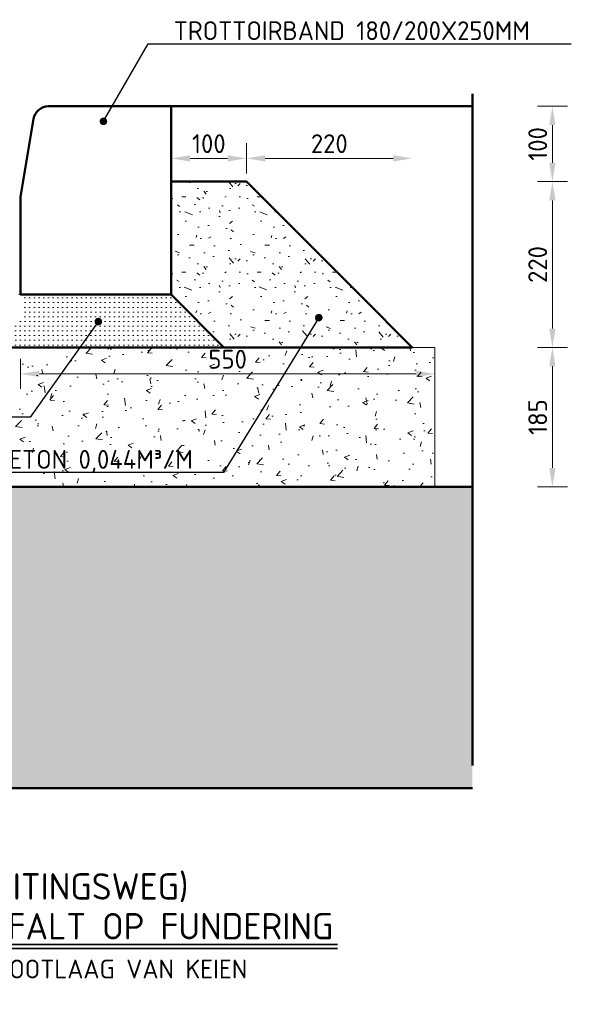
# Model space of a CAD drawing. Header units: metres. Extents: x 92403 to 95147, y 464428 to 465602.
# Tile 232 of 256: x 92597.935 to 92598.668, y 465104.001 to 465105.308. Entities that reach past the tile are written whole.
import ezdxf
from ezdxf import colors
from ezdxf.entities.mleader import LeaderData, LeaderLine
from ezdxf.math import Vec2, Vec3

# ---------------------------------------------------------------- set-up
doc = ezdxf.new("R2010")
doc.units = ezdxf.units.M
doc.linetypes.add('VW-1-1_STREEP', pattern=[2, 1, -1])
doc.linetypes.add('XX-PROJECTGRENS', pattern=[18, 12, -3, 0, -3])
doc.layers.get('0').update_dxf_attribs({"linetype": 'CONTINUOUS'})
doc.layers.get('Defpoints').update_dxf_attribs({"linetype": 'CONTINUOUS'})
for name, color, linetype, lineweight in [('N-WE-GW-GROND_ZAND_CUNETZAND-AD-10', 7, 'CONTINUOUS', 18), ('N-WE-KG-PROJECTGRENS-GD', 7, 'XX-PROJECTGRENS', 50), ('N-WE-VH-KANTOPSLUITING_TROTTOIRBAND_130 150-GD', 210, 'CONTINUOUS', 50), ('N-WE-VH-VERHARDING_ASFALT-GD', 252, 'CONTINUOUS', 50), ('N-WE-VH-VERHARDING_ASFALT-T25', 7, 'CONTINUOUS', 25), ('N-WE-VH-VERHARDING_BETON-AD-10', 252, 'CONTINUOUS', 18), ('N-WE-VH-VERHARDING_BETON_SCHRAAL-GD', 252, 'CONTINUOUS', 50), ('N-WE-VH-VERHARDING_FUNDERING-AD', 252, 'CONTINUOUS', 18), ('N-WE-VH-VERHARDING_FUNDERING-AD-10', 252, 'CONTINUOUS', 18), ('N-WE-VH-VERHARDING_TEGEL-GD', 252, 'CONTINUOUS', 50), ('N-WE-VW-MARKERING_LANGS_STREEP_11-G', 7, 'VW-1-1_STREEP', 13), ('X-XX-AL-TEKENBLAD_TITELBLOK-T25', 7, 'CONTINUOUS', 25), ('X-XX-AL-TEKENBLAD_TITELBLOK-T35', 50, 'CONTINUOUS', 35), ('X-XX-AL-VERWIJZING_DETAIL-M', 7, 'CONTINUOUS', 18)]:
    doc.layers.add(name, color=color, linetype=linetype, lineweight=lineweight)
doc.styles.add('NLCS-ISO-M10-T25', font='NLCS-ISO.ttf', dxfattribs={"height": 0.025})
doc.styles.add('NLCS-ISO-M10-T35', font='NLCS-ISO.ttf', dxfattribs={"height": 0.035})
doc.dimstyles.new('NLCS-M10-T25-PIJL_L2_H1', dxfattribs={"dimscale": 0.01, "dimtxt": 2.5, "dimasz": 2.5, "dimexe": 2, "dimexo": 2, "dimgap": 0.7, "dimtad": 1, "dimzin": 0, "dimdsep": 46, "dimtxsty": 'NLCS-ISO-M10-T25', "dimcen": 2.5, "dimdle": 2, "dimclrd": 256, "dimclre": 256, "dimclrt": 7, "dimadec": 1, "dimazin": 0, "dimtfac": 1, "dimtdec": 3, "dimtofl": 0, "dimtmove": 1, "dimatfit": 0, "dimfxl": 2, "dimfxlon": 1, "dimtfillclr": 256, "dimtolj": 1, "dimtzin": 0, "dimlwd": -1, "dimlwe": -1, "dimarcsym": 0})

# ---------------------------------------------------------------- blocks, each defined once
blk = doc.blocks.new('*D674')
at = {"layer": 'Defpoints', "color": 0, "transparency": 16777216}
for p in [(92598.48620853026, 465104.873221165), (92598.64247710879, 465104.873221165), (92598.48620853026, 465104.6882342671)]:
    blk.add_point(p, dxfattribs=at)
at = {"layer": 'X-XX-AL-VERWIJZING_DETAIL-M', "transparency": 16777216}
for p, q in [((92598.6224771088, 465104.873221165), (92598.6624771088, 465104.873221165)), ((92598.64247710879, 465104.7132342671), (92598.64247710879, 465104.848221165)), ((92598.6224771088, 465104.6882342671), (92598.6624771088, 465104.6882342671))]:
    blk.add_line(p, q, dxfattribs=at)
for points in [[(92598.63831044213, 465104.848221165), (92598.64664377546, 465104.848221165), (92598.64247710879, 465104.873221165)], [(92598.63831044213, 465104.7132342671), (92598.64664377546, 465104.7132342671), (92598.64247710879, 465104.6882342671)]]:
    blk.add_solid(points, dxfattribs=at)
at = {"layer": 'X-XX-AL-VERWIJZING_DETAIL-M', "color": 7, "transparency": 16777216, "insert": (92598.62297710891, 465104.7807277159), "char_height": 0.025, "attachment_point": 5, "rotation": 90, "style": 'NLCS-ISO-M10-T25'}
blk.add_mtext('\\A1;185', dxfattribs=at)
blk = doc.blocks.new('*D675')
at = {"layer": 'Defpoints', "color": 0, "transparency": 16777216}
for p in [(92598.23620853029, 465105.0932342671), (92598.64247710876, 465105.0932342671), (92598.45619830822, 465104.873221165)]:
    blk.add_point(p, dxfattribs=at)
at = {"layer": 'X-XX-AL-VERWIJZING_DETAIL-M', "transparency": 16777216}
for p, q in [((92598.62247710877, 465105.0932342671), (92598.66247710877, 465105.0932342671)), ((92598.64247710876, 465104.898221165), (92598.64247710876, 465105.0682342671)), ((92598.62247710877, 465104.873221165), (92598.66247710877, 465104.873221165))]:
    blk.add_line(p, q, dxfattribs=at)
for points in [[(92598.6383104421, 465105.0682342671), (92598.64664377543, 465105.0682342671), (92598.64247710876, 465105.0932342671)], [(92598.6383104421, 465104.898221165), (92598.64664377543, 465104.898221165), (92598.64247710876, 465104.873221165)]]:
    blk.add_solid(points, dxfattribs=at)
at = {"layer": 'X-XX-AL-VERWIJZING_DETAIL-M', "color": 7, "transparency": 16777216, "insert": (92598.62297710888, 465104.9832277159), "char_height": 0.025, "attachment_point": 5, "rotation": 90, "style": 'NLCS-ISO-M10-T25'}
blk.add_mtext('\\A1;220', dxfattribs=at)
blk = doc.blocks.new('*D676')
at = {"layer": 'Defpoints', "color": 0, "transparency": 16777216}
for p in [(92598.28618745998, 465105.1932342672), (92598.64247710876, 465105.1932342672), (92598.23620853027, 465105.0932342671)]:
    blk.add_point(p, dxfattribs=at)
at = {"layer": 'X-XX-AL-VERWIJZING_DETAIL-M', "transparency": 16777216}
for p, q in [((92598.62247710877, 465105.1932342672), (92598.66247710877, 465105.1932342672)), ((92598.64247710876, 465105.1182342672), (92598.64247710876, 465105.1682342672)), ((92598.62247710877, 465105.0932342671), (92598.66247710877, 465105.0932342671))]:
    blk.add_line(p, q, dxfattribs=at)
for points in [[(92598.6383104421, 465105.1682342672), (92598.64664377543, 465105.1682342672), (92598.64247710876, 465105.1932342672)], [(92598.6383104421, 465105.1182342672), (92598.64664377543, 465105.1182342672), (92598.64247710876, 465105.0932342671)]]:
    blk.add_solid(points, dxfattribs=at)
at = {"layer": 'X-XX-AL-VERWIJZING_DETAIL-M', "color": 7, "transparency": 16777216, "insert": (92598.62297710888, 465105.143234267), "char_height": 0.025, "attachment_point": 5, "rotation": 90, "style": 'NLCS-ISO-M10-T25'}
blk.add_mtext('\\A1;100', dxfattribs=at)
blk = doc.blocks.new('*D677')
at = {"layer": 'Defpoints', "color": 0, "transparency": 16777216}
for p in [(92598.4561983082, 465105.1241016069), (92598.23620853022, 465105.0732342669), (92598.4561983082, 465104.8732211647)]:
    blk.add_point(p, dxfattribs=at)
at = {"layer": 'X-XX-AL-VERWIJZING_DETAIL-M', "transparency": 16777216}
for p, q in [((92598.23620853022, 465105.1041016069), (92598.23620853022, 465105.1441016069)), ((92598.26120853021, 465105.1241016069), (92598.4311983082, 465105.1241016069))]:
    blk.add_line(p, q, dxfattribs=at)
for points in [[(92598.26120853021, 465105.1282682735), (92598.26120853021, 465105.1199349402), (92598.23620853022, 465105.1241016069)], [(92598.4311983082, 465105.1282682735), (92598.4311983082, 465105.1199349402), (92598.4561983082, 465105.1241016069)]]:
    blk.add_solid(points, dxfattribs=at)
at = {"layer": 'X-XX-AL-VERWIJZING_DETAIL-M', "color": 7, "transparency": 16777216, "insert": (92598.3462034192, 465105.1436016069), "char_height": 0.025, "attachment_point": 5, "style": 'NLCS-ISO-M10-T25'}
blk.add_mtext('\\A1;220', dxfattribs=at)
blk = doc.blocks.new('*D679')
at = {"layer": 'Defpoints', "color": 0, "transparency": 16777216}
for p in [(92598.23620853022, 465105.1241016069), (92598.13620853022, 465105.093234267), (92598.23620853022, 465105.0732342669)]:
    blk.add_point(p, dxfattribs=at)
at = {"layer": 'X-XX-AL-VERWIJZING_DETAIL-M', "transparency": 16777216}
for p, q in [((92598.23620853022, 465105.1041016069), (92598.23620853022, 465105.1441016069)), ((92598.16120853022, 465105.1241016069), (92598.21120853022, 465105.1241016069))]:
    blk.add_line(p, q, dxfattribs=at)
for points in [[(92598.16120853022, 465105.1282682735), (92598.16120853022, 465105.1199349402), (92598.13620853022, 465105.1241016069)], [(92598.21120853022, 465105.1282682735), (92598.21120853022, 465105.1199349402), (92598.23620853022, 465105.1241016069)]]:
    blk.add_solid(points, dxfattribs=at)
at = {"layer": 'X-XX-AL-VERWIJZING_DETAIL-M', "color": 7, "transparency": 16777216, "insert": (92598.18620853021, 465105.1436016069), "char_height": 0.025, "attachment_point": 5, "style": 'NLCS-ISO-M10-T25'}
blk.add_mtext('\\A1;100', dxfattribs=at)
blk = doc.blocks.new('_Dot')
at = {"color": 0, "linetype": 'ByBlock', "lineweight": -2}
blk.add_line((-0.5, 0), (-1, 0), dxfattribs=at)
at = {"color": 0, "linetype": 'ByBlock', "const_width": 0.5}
blk.add_lwpolyline([(-0.25, 0, 1), (0.25, 0, 1)], format="xyb", close=True, dxfattribs=at)
blk = doc.blocks.new('*D826')
at = {"layer": 'Defpoints', "color": 0, "transparency": 16777216}
for p in [(92597.93620853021, 465104.9432342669), (92598.48620853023, 465104.8380120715), (92598.48620853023, 465104.7981973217)]:
    blk.add_point(p, dxfattribs=at)
at = {"layer": 'X-XX-AL-VERWIJZING_DETAIL-M', "transparency": 16777216}
for p, q in [((92597.93620853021, 465104.8580120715), (92597.93620853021, 465104.8180120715)), ((92598.48620853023, 465104.8181973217), (92598.48620853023, 465104.8580120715)), ((92597.9612085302, 465104.8380120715), (92598.46120853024, 465104.8380120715))]:
    blk.add_line(p, q, dxfattribs=at)
for points in [[(92597.9612085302, 465104.8421787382), (92597.9612085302, 465104.8338454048), (92597.93620853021, 465104.8380120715)], [(92598.46120853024, 465104.8421787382), (92598.46120853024, 465104.8338454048), (92598.48620853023, 465104.8380120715)]]:
    blk.add_solid(points, dxfattribs=at)
at = {"layer": 'X-XX-AL-VERWIJZING_DETAIL-M', "color": 7, "transparency": 16777216, "insert": (92598.21120853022, 465104.8575120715), "char_height": 0.025, "attachment_point": 5, "style": 'NLCS-ISO-M10-T25'}
blk.add_mtext('\\A1;550', dxfattribs=at)
blk = doc.blocks.new('*D703')
at = {"layer": 'Defpoints', "color": 0, "transparency": 16777216}
for p in [(92597.9018715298, 465105.1932342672), (92597.97315107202, 465105.1932342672), (92597.7792745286, 465105.0932342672)]:
    blk.add_point(p, dxfattribs=at)
at = {"layer": 'X-XX-AL-VERWIJZING_DETAIL-M', "transparency": 16777216}
for p, q in [((92597.92187152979, 465105.1932342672), (92597.8818715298, 465105.1932342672)), ((92597.9018715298, 465105.1182342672), (92597.9018715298, 465105.1682342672)), ((92597.88187152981, 465105.0932342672), (92597.9218715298, 465105.0932342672))]:
    blk.add_line(p, q, dxfattribs=at)
for points in [[(92597.89770486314, 465105.1682342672), (92597.90603819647, 465105.1682342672), (92597.9018715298, 465105.1932342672)], [(92597.89770486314, 465105.1182342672), (92597.90603819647, 465105.1182342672), (92597.9018715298, 465105.0932342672)]]:
    blk.add_solid(points, dxfattribs=at)
at = {"layer": 'X-XX-AL-VERWIJZING_DETAIL-M', "color": 7, "transparency": 16777216, "insert": (92597.88237152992, 465105.1432342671), "char_height": 0.025, "attachment_point": 5, "rotation": 90, "style": 'NLCS-ISO-M10-T25'}
blk.add_mtext('\\A1;A', dxfattribs=at)

msp = doc.modelspace()

# ---------------------------------------------------------------- hatches: boundary and pattern name
at = {"layer": 'N-WE-GW-GROND_ZAND_CUNETZAND-AD-10'}
h = msp.add_hatch(dxfattribs=at)
h.set_pattern_fill('AGW-GROND_ZAND_CUNETZAND', color=256, scale=0.01, pattern_type=2)
h.set_pattern_definition([(0, (2985.379468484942, 6084.43883175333), (0.00625, 0.00625), [0, -0.0125])])
h.paths.add_polyline_path([(92597.23865148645, 465104.6882342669), (92597.23865148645, 465104.2882342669), (92598.53620853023, 465104.2882342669), (92598.53620853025, 465104.6882342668), (92597.45127379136, 465104.6882342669)])
at = {"layer": 'N-WE-VH-VERHARDING_BETON-AD-10'}
h = msp.add_hatch(dxfattribs=at)
h.set_pattern_fill('AVH-BETON_SCHRAAL', color=256, scale=0.01, pattern_type=2)
h.set_pattern_definition([(0, (2985.474468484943, 6084.552831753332), (0, 0.1), [0, -0.1]), (0, (2985.475468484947, 6084.517831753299), (0, 0.1), [0, -0.1]), (0, (2985.478468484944, 6084.571831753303), (0, 0.1), [0, -0.1]), (338.1986, (2985.426468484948, 6084.540831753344), (0.3000000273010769, -0.099999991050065), [0.0107703, -0.5277461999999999]), (216.8699, (2985.436468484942, 6084.536831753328), (0.2999999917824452, 0.2000000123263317), [0.005, -0.495]), (130.6013, (2985.432468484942, 6084.533831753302), (0.5000000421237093, -0.5999999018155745), [0.0092195, -0.9127349]), (206.5651, (2985.399468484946, 6084.521831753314), (-0.09999991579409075, -0.1000001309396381), [0.0022361, -0.2213707]), (326.3099, (2985.397468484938, 6084.520831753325), (0.199999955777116, -0.1000001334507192), [0.0036056, -0.3569496]), (108.4349, (2985.400468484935, 6084.518831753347), (-0.09999984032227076, 0.2000000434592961), [0.003162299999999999, -0.3130654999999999]), (225, (2985.463468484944, 6084.511831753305), (-1.776356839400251e-17, -0.1000000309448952), [0.0042426, -0.1371787]), (0, (2985.460468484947, 6084.508831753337), (0.1, 0.1), [0.006, -0.094]), (135, (2985.466468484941, 6084.508831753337), (-0.1000000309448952, 8.881784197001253e-18), [0.0042426, -0.1371787]), (251.5651, (2985.451468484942, 6084.575831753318), (0.09999984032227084, 0.2000000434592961), [0.003162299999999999, -0.3130654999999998]), (0, (2985.450468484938, 6084.572831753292), (0.1, 0.1), [0.005, -0.095]), (143.1301, (2985.455468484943, 6084.572831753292), (-0.2999999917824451, 0.2000000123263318), [0.005, -0.495]), (213.6901, (2985.398468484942, 6084.576831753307), (0.199999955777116, 0.1000001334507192), [0.003605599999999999, -0.3569495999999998]), (341.5651, (2985.395468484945, 6084.574831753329), (-0.2000000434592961, 0.09999984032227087), [0.006324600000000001, -0.3099032]), (126.8699, (2985.401468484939, 6084.572831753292), (0.2000000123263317, -0.2999999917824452), [0.005, -0.495]), (0, (2985.427468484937, 6084.572831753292), (0, 0.1), [0, -0.1]), (0, (2985.400468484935, 6084.546831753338), (0, 0.1), [0, -0.1]), (0, (2985.428468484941, 6084.509831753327), (0, 0.1), [0, -0.1]), (0, (2985.455468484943, 6084.540831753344), (0, 0.1), [0, -0.1]), (0, (2985.426468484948, 6084.557831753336), (0, 0.1), [0, -0.1]), (0, (2985.404468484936, 6084.560831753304), (0, 0.1), [0, -0.1]), (0, (2985.413468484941, 6084.55483175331), (0, 0.1), [0, -0.1]), (0, (2985.409468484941, 6084.530831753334), (0, 0.1), [0, -0.1]), (0, (2985.385468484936, 6084.534831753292), (0, 0.1), [0, -0.1]), (0, (2985.38646848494, 6084.557831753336), (0, 0.1), [0, -0.1]), (0, (2985.383468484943, 6084.579831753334), (0, 0.1), [0, -0.1]), (0, (2985.414468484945, 6084.583831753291), (0, 0.1), [0, -0.1]), (0, (2985.436468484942, 6084.587831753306), (0, 0.1), [0, -0.1]), (0, (2985.471468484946, 6084.583831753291), (0, 0.1), [0, -0.1]), (0, (2985.447468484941, 6084.552831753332), (0, 0.1), [0, -0.1]), (0, (2985.437468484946, 6084.570831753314), (0, 0.1), [0, -0.1]), (0, (2985.445468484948, 6084.522831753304), (0, 0.1), [0, -0.1]), (0, (2985.415468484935, 6084.517831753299), (0, 0.1), [0, -0.1]), (0, (2985.445468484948, 6084.495831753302), (0, 0.1), [0, -0.1]), (0, (2985.412468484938, 6084.501831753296), (0, 0.1), [0, -0.1]), (0, (2985.380468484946, 6084.498831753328), (0, 0.1), [0, -0.1]), (0, (2985.392468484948, 6084.493831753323), (0, 0.1), [0, -0.1]), (0, (2985.393468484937, 6084.50783175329), (0, 0.1), [0, -0.1]), (0, (2985.460468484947, 6084.491831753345), (0, 0.1), [0, -0.1]), (0, (2985.472468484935, 6084.532831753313), (0, 0.1), [0, -0.1]), (0, (2985.467468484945, 6084.562831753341), (0, 0.1), [0, -0.1]), (0, (2985.421468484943, 6084.490831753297), (0, 0.1), [0, -0.1])])
h.paths.add_polyline_path([(92598.38622960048, 465104.9431972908), (92598.23620853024, 465105.0932342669), (92598.13620853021, 465105.093234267), (92598.13620853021, 465104.9432342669), (92598.20620853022, 465104.8732342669), (92598.4561983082, 465104.8732211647)])
at = {"layer": 'N-WE-VH-VERHARDING_FUNDERING-AD'}
h = msp.add_hatch(dxfattribs=at)
h.set_pattern_fill('AVH-FUNDERING_GRANULAAT_MENG_01', color=256, pattern_type=2)
h.set_pattern_definition([(49.99999999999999, (2938.372117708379, 6343.683693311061), (0.07172601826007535, -0.006275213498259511), [0.0075, -0.0825]), (355, (2938.372117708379, 6343.683693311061), (-0.0138751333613, 0.07521921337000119), [0.006, -0.066]), (100.4514, (2938.378094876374, 6343.683170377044), (0.05785093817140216, 0.06894395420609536), [0.006374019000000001, -0.0701142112]), (46.18420000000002, (2938.372117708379, 6343.703693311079), (0.1067241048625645, -0.01655190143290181), [0.01124999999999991, -0.1237499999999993]), (96.6356, (2938.38101138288, 6343.702313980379), (0.09346627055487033, 0.09741178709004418), [0.0095610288, -0.1051713]), (351.1842, (2938.372117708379, 6343.703693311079), (0.09346619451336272, 0.09741186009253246), [0.009000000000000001, -0.099]), (21, (2938.382117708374, 6343.698693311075), (0.05969070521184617, -0.04026188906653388), [0.0075, -0.0825]), (326.0000000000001, (2938.382117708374, 6343.698693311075), (0.02433153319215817, 0.0725150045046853), [0.006, -0.066]), (71.4514, (2938.387091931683, 6343.695338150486), (0.084022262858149, 0.03225304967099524), [0.006374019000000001, -0.0701142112]), (37.50000000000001, (2938.372117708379, 6343.683693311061), (0.001215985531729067, 0.03328938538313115), [0, -0.0652, 0, -0.067, 0, -0.06625]), (7.499999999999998, (2938.372117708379, 6343.683693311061), (0.02630695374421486, 0.03944117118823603), [0, -0.0382, 0, -0.0637, 0, -0.02525]), (327.5, (2938.349817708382, 6343.683693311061), (0.0533822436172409, -0.002255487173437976), [0, -0.025, 0, -0.078, 0, -0.1035]), (317.5, (2938.339817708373, 6343.683693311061), (0.05831861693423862, 0.01001049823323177), [0, -0.0325, 0, -0.0518, 0, -0.0735])])
h.paths.add_polyline_path([(92598.48620853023, 465104.6882342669), (92598.48621527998, 465104.8732211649), (92597.79870853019, 465104.8732211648), (92597.79870853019, 465104.9382342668), (92597.23865148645, 465104.9382342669), (92597.23865148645, 465104.6882342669)])
at = {"layer": 'N-WE-VH-VERHARDING_FUNDERING-AD-10'}
h = msp.add_hatch(dxfattribs=at)
h.set_pattern_fill('AVH-FUNDERING_ZANDCEMENTSTAB', color=256, scale=0.01, pattern_type=2)
h.set_pattern_definition([(0, (2985.379468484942, 6084.488831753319), (0.03125, 0.00625), [0, -0.00625])])
h.paths.add_polyline_path([(92597.9087085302, 465104.9032211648), (92597.79870853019, 465104.9032211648), (92597.79870853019, 465104.8732211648), (92598.20620853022, 465104.8732342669), (92598.13620853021, 465104.9432342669), (92597.93620853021, 465104.9432342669), (92597.93370853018, 465104.9032211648)])
h.paths.add_polyline_path([(92597.93620853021, 465104.9432342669), (92597.93620853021, 465104.9132211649), (92597.93370853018, 465104.9032211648)], flags=17)

# ---------------------------------------------------------------- linework, layer by layer
at = {"layer": 'N-WE-KG-PROJECTGRENS-GD'}
msp.add_line((92598.53620853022, 465104.318271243), (92598.53620853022, 465105.2097336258), dxfattribs=at)
at = {"layer": 'N-WE-VH-KANTOPSLUITING_TROTTOIRBAND_130 150-GD', "flags": 128}
msp.add_lwpolyline([(92597.95342319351, 465105.1765222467), (92597.93620853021, 465105.073234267), (92597.93620853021, 465104.9432342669), (92598.13620853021, 465104.9432342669), (92598.13620853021, 465105.1932342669), (92597.97315107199, 465105.1932342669, 0.3666293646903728)], format="xyb", close=True, dxfattribs=at)
at = {"layer": 'N-WE-VH-VERHARDING_ASFALT-GD'}
for points in [[(92597.23865148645, 465104.6882342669), (92597.45127379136, 465104.6882342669), (92598.53620853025, 465104.6882342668)], [(92597.23865148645, 465104.2882342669), (92598.53620853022, 465104.2882342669)]]:
    msp.add_lwpolyline(points, dxfattribs=at)
at = {"layer": 'N-WE-VH-VERHARDING_BETON_SCHRAAL-GD'}
for points in [[(92597.79870853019, 465104.9232211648), (92597.79870853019, 465104.8732211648), (92598.4561983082, 465104.8732211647), (92598.38619262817, 465104.9432342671), (92598.38619262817, 465104.9432342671), (92598.23620853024, 465105.0932342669), (92598.13620853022, 465105.093234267)], [(92598.13620853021, 465104.9432342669), (92598.20620853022, 465104.8732342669)]]:
    msp.add_lwpolyline(points, dxfattribs=at)
at = {"layer": 'N-WE-VH-VERHARDING_FUNDERING-AD', "flags": 128}
for points in [[(92598.38627599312, 465104.8732211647), (92598.48620853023, 465104.8732211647)], [(92598.48620853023, 465104.8732211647), (92598.48620853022, 465104.6882342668)]]:
    msp.add_lwpolyline(points, dxfattribs=at)
at = {"layer": 'N-WE-VH-VERHARDING_TEGEL-GD', "flags": 128}
msp.add_lwpolyline([(92598.13620853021, 465105.1932342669), (92598.53620853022, 465105.1932342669)], dxfattribs=at)
at = {"layer": 'N-WE-VW-MARKERING_LANGS_STREEP_11-G', "flags": 128}
msp.add_lwpolyline([(92597.93620853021, 465104.9432342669), (92597.93370853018, 465104.9432342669)], dxfattribs=at)
at = {"layer": 'X-XX-AL-TEKENBLAD_TITELBLOK-T35'}
for p, q in [((92597.36428051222, 465104.0806420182), (92598.35687626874, 465104.0806420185)), ((92597.36428051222, 465104.0756420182), (92598.35687626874, 465104.0756420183))]:
    msp.add_line(p, q, dxfattribs=at)

# ---------------------------------------------------------------- texts
at = {"layer": 'X-XX-AL-TEKENBLAD_TITELBLOK-T25', "insert": (92597.36428051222, 465103.9939902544), "char_height": 0.025, "attachment_point": 7, "style": 'NLCS-ISO-M10-T25'}
msp.add_mtext('LAAG PROFIEL INCL LIJNGOOT MET GOOTLAAG VAN KEIEN\\PSCHAAL 1:10', dxfattribs=at)
at = {"layer": 'X-XX-AL-TEKENBLAD_TITELBLOK-T35', "char_height": 0.035, "width": 1.298086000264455, "attachment_point": 7, "style": 'NLCS-ISO-M10-T35'}
for s, insert in [('CATEGORIE 4 (WIJKONTSLUITINGSWEG)', (92597.36341319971, 465104.136875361)), ('TROTTOIRBAND LANGS ASFALT OP FUNDERING', (92597.36428051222, 465104.0874169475))]:
    msp.add_mtext(s, dxfattribs=dict(at, insert=insert))

# ---------------------------------------------------------------- dimensions: what is measured, and where the dimension line sits
at = {"layer": 'X-XX-AL-VERWIJZING_DETAIL-M'}
dim = msp.add_linear_dim(base=(92597.9018715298, 465105.1932342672), p1=(92597.77927452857, 465105.093234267), p2=(92597.97315107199, 465105.1932342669), angle=90, text='A', dimstyle='NLCS-M10-T25-PIJL_L2_H1', override={"dimdec": 0, "dimlfac": 1000}, dxfattribs=at)
dim.commit()
dim.dimension.update_dxf_attribs({"geometry": '*D703', "text_midpoint": (92597.88237152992, 465105.1432342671)})
for base, p1, p2, picture, middle in [((92598.64247710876, 465105.1932342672), (92598.23620853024, 465105.0932342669), (92598.28618745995, 465105.1932342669), '*D676', (92598.62297710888, 465105.143234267)), ((92598.64247710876, 465105.0932342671), (92598.4561983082, 465104.8732211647), (92598.23620853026, 465105.0932342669), '*D675', (92598.62297710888, 465104.9832277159)), ((92598.64247710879, 465104.873221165), (92598.48620853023, 465104.6882342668), (92598.48620853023, 465104.8732211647), '*D674', (92598.62297710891, 465104.7807277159))]:
    dim = msp.add_linear_dim(base=base, p1=p1, p2=p2, angle=90, dimstyle='NLCS-M10-T25-PIJL_L2_H1', override={"dimdec": 0, "dimlfac": 1000}, dxfattribs=at)
    dim.commit()
    dim.dimension.update_dxf_attribs({"geometry": picture, "text_midpoint": middle})
for base, p1, p2, override, picture, middle in [((92598.23620853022, 465105.1241016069), (92598.13620853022, 465105.093234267), (92598.23620853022, 465105.0732342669), {"dimdec": 0, "dimlfac": 1000, "dimse1": 1}, '*D679', (92598.18620853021, 465105.1436016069)), ((92598.4561983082, 465105.1241016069), (92598.23620853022, 465105.0732342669), (92598.4561983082, 465104.8732211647), {"dimdec": 0, "dimlfac": 1000, "dimse2": 1}, '*D677', (92598.3462034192, 465105.1436016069)), ((92598.48620853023, 465104.8380120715), (92597.93620853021, 465104.9432342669), (92598.48620853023, 465104.7981973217), {"dimdec": 0, "dimlfac": 1000}, '*D826', (92598.21120853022, 465104.8575120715))]:
    dim = msp.add_linear_dim(base=base, p1=p1, p2=p2, dimstyle='NLCS-M10-T25-PIJL_L2_H1', override=override, dxfattribs=at)
    dim.commit()
    dim.dimension.update_dxf_attribs({"geometry": picture, "text_midpoint": middle})

# ---------------------------------------------------------------- leaders
at = {"layer": 'N-WE-VH-VERHARDING_ASFALT-T25', "linetype": 'ByBlock'}
ml = msp.add_multileader_mtext('Standard', dxfattribs=at)
ml.set_content('TROTTOIRBAND 180/200X250MM', color=7, style='NLCS-ISO-M10-T25')
ml.set_leader_properties(color=256, lineweight=-1)
ml.set_arrow_properties(name='DOT')
ml.build(insert=Vec2(0, 0))
ml.multileader.update_dxf_attribs({"text_left_attachment_type": 5, "text_right_attachment_type": 5, "dogleg_length": 2.5, "arrow_head_size": 0.01, "scale": 0.01})
ctx = ml.context
ctx.base_point, ctx.scale, ctx.char_height, ctx.arrow_head_size, ctx.landing_gap_size, ctx.plane_origin = Vec3(92598.13058673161, 465105.2760803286), 0.01, 0.025, 0.01, 0.009000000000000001, Vec3(92598.04620853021, 465105.1732342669)
ctx.left_attachment, ctx.right_attachment = 5, 5
notes = []
notes.append((ctx, [(0, (1, 1, 0), (92598.10558673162, 465105.2760803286), (1, 0), 0.025, [(0, [(92598.04620853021, 465105.1732342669)], 0, [])])]))
ctx.mtext.insert, ctx.mtext.flow_direction = Vec3(92598.13958673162, 465105.3060803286), 5
ml = msp.add_multileader_mtext('Standard', dxfattribs=at)
ml.set_content('\\A1;STELSPECIE 0,021M³/M', color=7, style='NLCS-ISO-M10-T25')
ml.set_leader_properties(color=256, lineweight=-1)
ml.set_arrow_properties(name='DOT')
ml.build(insert=Vec2(0, 0))
ml.multileader.update_dxf_attribs({"text_left_attachment_type": 5, "text_right_attachment_type": 5, "dogleg_length": 2.5, "arrow_head_size": 0.01, "scale": 0.01})
ctx = ml.context
ctx.base_point, ctx.scale, ctx.char_height, ctx.arrow_head_size, ctx.landing_gap_size, ctx.plane_origin = Vec3(92597.57089445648, 465104.7804338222), 0.01, 0.025, 0.01, 0.009000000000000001, Vec3(92597.4030765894, 465104.9238785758)
ctx.left_attachment, ctx.right_attachment = 5, 5
notes.append((ctx, [(1, (1, 1, 0), (92597.94889445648, 465104.7804338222), (-1, 0), 0.025, [(0, [(92598.03942364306, 465104.9074796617)], 0, [])])]))
ctx.mtext.insert, ctx.mtext.flow_direction = Vec3(92597.57989445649, 465104.8104338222), 5
ml = msp.add_multileader_mtext('Standard', dxfattribs=at)
ml.set_content('\\A1;SCHRAAL BETON 0,044M³/M', color=7, style='NLCS-ISO-M10-T25')
ml.set_leader_properties(color=256, lineweight=-1)
ml.set_arrow_properties(name='DOT')
ml.build(insert=Vec2(0, 0))
ml.multileader.update_dxf_attribs({"text_left_attachment_type": 5, "text_right_attachment_type": 5, "dogleg_length": 2.5, "arrow_head_size": 0.01, "scale": 0.01})
ctx = ml.context
ctx.base_point, ctx.scale, ctx.char_height, ctx.arrow_head_size, ctx.landing_gap_size, ctx.plane_origin = Vec3(92597.74023871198, 465104.7070791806), 0.01, 0.025, 0.01, 0.009000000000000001, Vec3(92597.65992084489, 465104.8505239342)
ctx.left_attachment, ctx.right_attachment = 5, 5
notes.append((ctx, [(1, (1, 1, 0), (92598.20573871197, 465104.7070791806), (-1, 0), 0.025, [(0, [(92598.33223768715, 465104.9127413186)], 0, [])])]))
ctx.mtext.insert, ctx.mtext.flow_direction = Vec3(92597.74923871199, 465104.7370791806), 5
for ctx, leaders in notes:
    for number, flags, end, landing, length, lines in leaders:
        leader = LeaderData()
        leader.index, (leader.has_last_leader_line, leader.has_dogleg_vector, leader.attachment_direction) = number, flags
        leader.last_leader_point, leader.dogleg_vector, leader.dogleg_length = Vec3(end), Vec3(landing), length
        for number, points, colour, breaks in lines:
            line = LeaderLine()
            line.index, line.vertices, line.color, line.breaks = number, Vec3.list(points), colors.encode_raw_color(colour), breaks
            leader.lines.append(line)
        ctx.leaders.append(leader)

doc.saveas('drawing.dxf')
